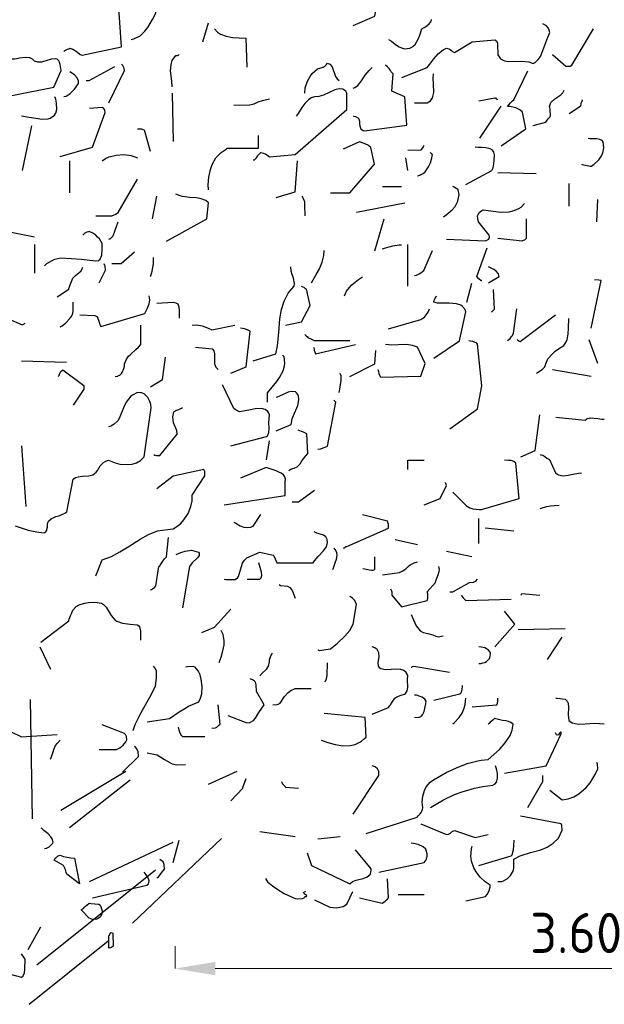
# Model space of a CAD drawing. Header units: metres. Extents: x 180716 to 180809, y 418548 to 418668.
# Tile 139 of 148: x 180786.33 to 180788.96, y 418659.41 to 418663.83. Entities that reach past the tile are written whole.
import ezdxf

# ---------------------------------------------------------------- set-up
doc = ezdxf.new("R2010")
doc.units = ezdxf.units.M
doc.layers.get('0').update_dxf_attribs({"color": 30, "lineweight": 0})
doc.layers.get('Defpoints').update_dxf_attribs({"lineweight": 0})
doc.layers.add('N-WE-GR-BOOM-SD', color=90, linetype='Continuous', lineweight=25)
doc.layers.add('N-WE-VH-M', color=7, linetype='Continuous', lineweight=18)
doc.styles.add('NLCS-ISO-M100-T18', font='NLCS-ISO.ttf', dxfattribs={"height": 0.18})
doc.dimstyles.new('NLCS-M100-T18-PIJL_L2_H1', dxfattribs={"dimscale": 0.1, "dimtxt": 2.5, "dimasz": 1.8, "dimexe": 2, "dimexo": 2, "dimgap": 0.7, "dimtad": 1, "dimzin": 0, "dimdsep": 46, "dimtxsty": 'NLCS-ISO-M100-T18', "dimcen": 0, "dimdle": 2, "dimclrd": 256, "dimclre": 256, "dimclrt": 1, "dimadec": 1, "dimazin": 0, "dimtfac": 1, "dimtdec": 3, "dimtofl": 0, "dimtmove": 0, "dimatfit": 3, "dimfxl": 2, "dimfxlon": 1, "dimtfillclr": 256, "dimtolj": 1, "dimtzin": 0, "dimlwd": -1, "dimlwe": -1, "dimarcsym": 0})

# ---------------------------------------------------------------- blocks, each defined once
blk = doc.blocks.new('SGR-BOOM_S02_G_ZIJ-D')
at = {"flags": 128}
for points in [[(0.3502, 7.3172), (0.3547, 7.3205), (0.3614, 7.3239), (0.3669, 7.3272), (0.3736, 7.3294), (0.378, 7.3317), (0.3914, 7.3272), (0.4036, 7.3194), (0.4114, 7.3139), (0.4236, 7.3039), (0.4337, 7.3005), (0.6094, 7.3372), (0.5949, 7.5574), (0.586, 7.5563), (0.5771, 7.5552), (0.5716, 7.5541), (0.5582, 7.5485), (0.5515, 7.5441)], [(1.6492, 7.4329), (1.7459, 7.4751), (1.7648, 7.5774)], [(0.6527, 7.3706), (0.665, 7.3728), (0.6928, 7.3873), (0.715, 7.4084), (0.7272, 7.424), (0.7484, 7.4607), (0.7639, 7.4885), (0.7639, 7.5341)], [(1.8082, 7.3706), (1.8215, 7.3628), (1.8393, 7.3483), (1.8549, 7.3383), (1.866, 7.3328), (1.8794, 7.3294), (1.9038, 7.3317), (1.915, 7.3383), (1.9205, 7.3428), (1.9272, 7.3483), (1.9405, 7.3717), (1.9483, 7.3906), (1.9572, 7.4184), (1.9683, 7.4251), (1.975, 7.4295), (1.9806, 7.4329), (1.9906, 7.4406), (1.9984, 7.4495), (1.9995, 7.4529), (2.0006, 7.4607)], [(0.9752, 7.3595), (0.9997, 7.4451)], [(1.8671, 7.2004), (1.9806, 7.2449), (1.9928, 7.2594), (2.0106, 7.2838), (2.0328, 7.3083), (2.0529, 7.3239), (2.0684, 7.3317), (2.0784, 7.3294), (2.0851, 7.3261), (2.0907, 7.3205), (2.0951, 7.3172), (2.104, 7.3128), (2.183, 7.3595), (2.2853, 7.3695), (2.292, 7.3639), (2.2964, 7.3539), (2.2975, 7.3406), (2.2986, 7.3105), (2.2986, 7.3016), (2.3109, 7.2838), (2.3276, 7.2749), (2.3465, 7.2716), (2.4032, 7.2727), (2.4376, 7.2705), (2.4577, 7.2627), (2.4666, 7.2672), (2.4799, 7.2805), (2.4899, 7.295), (2.501, 7.3217), (2.5222, 7.3817), (2.5311, 7.4017), (2.5288, 7.4117), (2.5244, 7.4229), (2.5166, 7.4318), (2.501, 7.4406)], [(1.0275, 7.4184), (1.0397, 7.4039), (1.0542, 7.3939), (1.0798, 7.385), (1.1076, 7.3795), (1.1376, 7.3773), (1.1676, 7.3761), (1.1721, 7.246)], [(2.5444, 7.3027), (2.6034, 7.2505), (2.6234, 7.2516), (2.63, 7.2549), (2.7279, 7.4184)], [(0.1178, 7.1193), (0.3058, 7.1571), (0.3391, 7.2316), (0.338, 7.2405), (0.3358, 7.2494), (0.3336, 7.2583), (0.3313, 7.2672), (0.3291, 7.2727), (0.3202, 7.2816), (0.3147, 7.2838), (0.2946, 7.2827), (0.2502, 7.2694), (0.2346, 7.2683), (0.219, 7.2727), (0.2101, 7.2827), (0.1979, 7.2883), (0.179, 7.2905), (0.1512, 7.2872), (0.1312, 7.2827), (0.1178, 7.2827)], [(0.8362, 7.1582), (0.8351, 7.1838), (0.8296, 7.2305), (0.8318, 7.2583), (0.8373, 7.2761), (0.854, 7.2983), (0.8607, 7.2994), (0.864, 7.3005), (0.8674, 7.3016), (0.8685, 7.3027)], [(0.4503, 7.1871), (0.4648, 7.1871), (0.5793, 7.2494)], [(0.5526, 7.087), (0.6227, 7.2316), (0.6216, 7.2382), (0.6194, 7.2449), (0.6149, 7.2538), (0.6094, 7.2594)], [(1.4323, 7.1304), (1.4345, 7.1537), (1.4445, 7.1838), (1.4557, 7.2049), (1.4657, 7.2182), (1.489, 7.2394), (1.5146, 7.2471), (1.5235, 7.2527), (1.5302, 7.2583), (1.5335, 7.2638), (1.5446, 7.2605), (1.5546, 7.2483), (1.5702, 7.2038), (1.5769, 7.1938), (1.5858, 7.1871)], [(1.6492, 7.0281), (1.6525, 7.0269), (1.6592, 7.0247), (1.6625, 7.0236), (1.6725, 7.0169), (1.677, 7.0047), (1.6781, 6.9936), (1.6792, 6.9814), (1.6836, 6.9702), (1.6892, 6.9658), (1.6937, 6.9624), (1.7003, 6.9602), (1.8894, 6.9858), (1.8805, 7.1137), (1.8227, 7.1393), (1.8282, 7.216), (1.8193, 7.226), (1.816, 7.2316), (1.8104, 7.2405), (1.8038, 7.2483), (1.7937, 7.2549)], [(0.3502, 7.1148), (0.3614, 7.117), (0.3792, 7.1281), (0.3992, 7.1482), (0.4159, 7.1726), (0.417, 7.1849), (0.4103, 7.1993), (0.3981, 7.2116), (0.378, 7.226)], [(1.6492, 7.1526), (1.657, 7.1548), (1.6681, 7.1626), (1.6781, 7.1726), (1.6859, 7.1849), (1.7037, 7.2104), (1.7203, 7.2316), (1.7348, 7.2449)], [(1.9239, 7.087), (1.9806, 7.087), (1.9961, 7.0948), (2.005, 7.1081), (2.0106, 7.1326), (2.0095, 7.1704), (2.0084, 7.1982), (2.0095, 7.216)], [(2.3131, 6.8935), (2.4243, 6.9702), (2.4087, 7.0447), (2.3965, 7.0548), (2.3798, 7.0636), (2.3531, 7.0692), (2.342, 7.0703), (2.3476, 7.0781), (2.3554, 7.087), (2.3643, 7.0948), (2.3709, 7.1003), (2.4332, 7.2293)], [(0.1612, 7.0281), (0.1957, 7.0225), (0.2246, 7.0169), (0.2524, 7.0125), (0.2802, 7.0147), (0.2891, 7.0181), (0.3091, 7.0314), (0.3147, 7.0403), (0.3191, 7.0559), (0.318, 7.0848), (0.3147, 7.1026), (0.3102, 7.1137)], [(0.8362, 7.1304), (0.8407, 6.9135)], [(1.201, 6.8301), (1.2066, 6.8301), (1.2099, 6.8334), (1.2155, 6.839), (1.2221, 6.849), (1.2232, 6.8523), (1.2344, 6.8635), (1.2466, 6.8612), (1.2566, 6.8568), (1.2622, 6.8535), (1.2733, 6.8446), (1.3889, 6.8546), (1.6203, 7.057), (1.6203, 7.1293), (1.6158, 7.1382), (1.6025, 7.1482), (1.5858, 7.1493), (1.5669, 7.1448), (1.5157, 7.1215), (1.4957, 7.1148), (1.4757, 7.1137), (1.4612, 7.1081), (1.449, 7.1003), (1.4323, 7.0837), (1.419, 7.0648), (1.4023, 7.0381), (1.3934, 7.0269)], [(2.4577, 6.9847), (2.5144, 6.9991), (2.5199, 7.008), (2.5244, 7.0147), (2.5288, 7.0192), (2.5322, 7.0225), (2.5344, 7.0281), (2.5333, 7.0559), (2.5322, 7.0648), (2.53, 7.0703), (2.5366, 7.0881), (2.5544, 7.1048), (2.5811, 7.1226), (2.59, 7.1315), (2.5967, 7.1437)], [(1.1143, 7.0759), (1.1843, 7.077), (1.2043, 7.0826), (1.2232, 7.0903), (1.2421, 7.097), (1.2733, 7.1048)], [(2.213, 7.0959), (2.2853, 7.1092), (2.2875, 7.1081), (2.2909, 7.1048), (2.2975, 7.1015), (2.2986, 7.1003)], [(2.2175, 6.928), (2.3131, 7.0714)], [(2.6178, 7.0392), (2.6712, 7.0725), (2.6723, 7.0826), (2.6745, 7.0892), (2.6768, 7.0926), (2.679, 7.1003)], [(0.3347, 6.8457), (0.4792, 6.8879), (0.536, 7.0436), (0.5349, 7.0525), (0.5326, 7.057), (0.5282, 7.0625), (0.5226, 7.0659), (0.4659, 7.0614)], [(0.1656, 6.7823), (0.2079, 6.9836)], [(0.6816, 6.9702), (0.6994, 6.9691), (0.705, 6.9669), (0.7106, 6.9658), (0.7384, 6.869)], [(0.9997, 6.6955), (0.9986, 6.7178), (1.0008, 6.7523), (1.0086, 6.7878), (1.0164, 6.8101), (1.0331, 6.8401), (1.0564, 6.8635), (1.062, 6.8668), (1.0698, 6.8724), (1.0787, 6.8779), (1.0842, 6.8824), (1.2244, 6.8835), (1.2244, 6.9402)], [(-0.1324, 6.928), (-0.0701, 6.7689), (0.001, 6.5287), (0.219, 6.4854)], [(1.548, 6.6822), (1.6336, 6.6822), (1.7448, 6.8112), (1.7281, 6.8857), (1.7215, 6.8924), (1.7159, 6.8957), (1.7059, 6.9002), (1.6992, 6.9035), (1.677, 6.9113), (1.6047, 6.879)], [(1.8949, 6.8746), (1.955, 6.8757), (1.9639, 6.8857), (1.965, 6.8902), (1.9672, 6.8968)], [(2.6745, 6.8112), (2.6768, 6.8101), (2.6912, 6.8068), (2.7068, 6.8034), (2.7123, 6.8023), (2.7168, 6.8023), (2.729, 6.8101), (2.7513, 6.8312), (2.7613, 6.8446), (2.7691, 6.8601), (2.7746, 6.8846), (2.7713, 6.9113), (2.7668, 6.9169), (2.7557, 6.9224), (2.7424, 6.9246), (2.7134, 6.9246), (2.7034, 6.9269)], [(0.5226, 6.8257), (0.5371, 6.8368), (0.5549, 6.8446), (0.586, 6.8523), (0.6194, 6.8546), (0.6527, 6.8501), (0.6816, 6.8401)], [(1.9372, 6.7589), (1.9439, 6.76), (1.9472, 6.7612), (1.9506, 6.7623), (1.9517, 6.7634), (1.9628, 6.7689), (1.9717, 6.7767), (1.9873, 6.799), (1.9961, 6.8179), (2.0028, 6.839), (2.005, 6.8546), (2.0028, 6.8557), (2.0006, 6.859), (1.9984, 6.8601), (1.995, 6.8635)], [(2.1552, 6.72), (2.2719, 6.7834), (2.2775, 6.7945), (2.2808, 6.8134), (2.282, 6.8279), (2.2842, 6.8535), (2.2808, 6.8657), (2.2742, 6.8746), (2.2642, 6.8802), (2.2453, 6.8846), (2.2252, 6.8857), (2.2108, 6.8857), (2.1974, 6.8879)], [(0.378, 6.6822), (0.378, 6.8257)], [(1.3033, 6.6622), (1.3889, 6.6866), (1.399, 6.8257)], [(1.8949, 6.7823), (1.886, 6.8401)], [(2.2986, 6.7734), (2.471, 6.7689)], [(0.4937, 6.5799), (0.5004, 6.5788), (0.566, 6.5799), (0.5838, 6.5866), (0.5949, 6.5943), (0.6816, 6.7434)], [(2.6178, 6.6233), (2.6178, 6.7245)], [(0.8118, 6.4653), (0.993, 6.5654), (0.9997, 6.6377), (0.9875, 6.6477), (0.963, 6.6566), (0.9441, 6.66), (0.9141, 6.6622), (0.8829, 6.6666), (0.8729, 6.6689), (0.854, 6.6766)], [(1.7804, 6.7111), (1.866, 6.7111)], [(2.054, 6.5754), (2.0673, 6.5832), (2.094, 6.6066), (2.1062, 6.621), (2.1196, 6.6455), (2.1252, 6.6744), (2.1207, 6.6967), (2.1151, 6.7011), (2.1018, 6.7078), (2.0962, 6.7111)], [(0.7484, 6.5665), (0.7684, 6.6677)], [(1.419, 6.6677), (1.4223, 6.6633), (1.4301, 6.6444), (1.4312, 6.6266), (1.4323, 6.5799)], [(1.6647, 6.5955), (1.8805, 6.6377)], [(2.0684, 6.4753), (2.243, 6.4665), (2.2519, 6.472), (2.2575, 6.4753), (2.2608, 6.4842), (2.2597, 6.4931), (2.2119, 6.5532), (2.2097, 6.5599), (2.2086, 6.5677), (2.2074, 6.5799), (2.2152, 6.5943), (2.2264, 6.6032), (2.233, 6.6066), (2.312, 6.5955), (2.3487, 6.5977), (2.372, 6.6032), (2.3932, 6.6121), (2.4032, 6.6188), (2.4187, 6.6344)], [(2.7424, 6.5521), (2.7468, 6.6522)], [(0.5526, 6.4753), (0.5571, 6.4765), (0.5615, 6.4787), (0.5727, 6.4898), (0.5949, 6.5521)], [(1.7459, 6.422), (1.7882, 6.5654)], [(2.2986, 6.4798), (2.4076, 6.4665), (2.4143, 6.4698), (2.4199, 6.472), (2.4276, 6.4798), (2.4276, 6.5654)], [(0.2635, 6.3552), (0.2746, 6.3652), (0.298, 6.3797), (0.3102, 6.3853), (0.338, 6.3908), (0.4303, 6.3853), (0.4926, 6.3775), (0.5059, 6.3786), (0.5137, 6.3842), (0.5215, 6.4031), (0.5226, 6.4275), (0.5226, 6.4553), (0.5104, 6.4765), (0.5026, 6.4842), (0.4948, 6.492), (0.4804, 6.5009), (0.4648, 6.5087), (0.4615, 6.5076), (0.4537, 6.5065), (0.4448, 6.5009), (0.4403, 6.4965), (0.4359, 6.4931)], [(0.2201, 6.3219), (0.2201, 6.4509)], [(1.8949, 6.264), (1.8949, 6.4509)], [(0.566, 6.3652), (0.6082, 6.3652), (0.6672, 6.4175)], [(1.4623, 6.2785), (1.4835, 6.3163), (1.4979, 6.3419), (1.5102, 6.3708), (1.5179, 6.4008), (1.5191, 6.4231)], [(1.7804, 6.432), (1.7893, 6.4342), (1.8104, 6.4398), (1.8271, 6.4453), (1.856, 6.4498), (1.866, 6.4498)], [(1.9239, 6.3119), (1.9339, 6.313), (1.945, 6.3197), (1.9528, 6.3241), (1.9606, 6.3297), (1.9661, 6.3341), (2.005, 6.4231)], [(2.2264, 6.2874), (2.2241, 6.2874), (2.213, 6.2974), (2.2041, 6.3074), (2.2508, 6.4364)], [(0.5093, 6.2785), (0.5371, 6.3363), (0.536, 6.353), (0.5349, 6.3564), (0.5315, 6.3641)], [(0.7395, 6.3074), (0.7417, 6.3108), (0.7473, 6.3308), (0.7528, 6.3641), (0.7539, 6.3819), (0.7539, 6.3931)], [(0.3202, 6.2162), (0.3736, 6.2496), (0.3747, 6.2574), (0.3825, 6.2774), (0.3881, 6.2919), (0.3914, 6.2996), (0.4025, 6.3119), (0.4103, 6.3174), (0.4181, 6.323), (0.4292, 6.333), (0.4359, 6.3497)], [(1.201, 5.9282), (1.3022, 5.9604), (1.31, 5.996), (1.3155, 6.0561), (1.32, 6.1173), (1.3278, 6.1584), (1.3389, 6.1962), (1.3578, 6.2318), (1.3845, 6.264), (1.3856, 6.2763), (1.3812, 6.2996), (1.3756, 6.3163), (1.3711, 6.3308), (1.37, 6.3508)], [(2.2564, 6.2785), (2.3042, 6.3074), (2.3009, 6.3185), (2.2909, 6.3308), (2.2808, 6.3386), (2.2564, 6.3508)], [(1.6102, 6.2207), (1.6191, 6.2407), (1.6325, 6.2585), (1.6425, 6.2696), (1.6736, 6.2941), (1.6914, 6.3063)], [(2.1596, 6.1918), (2.1819, 6.2774)], [(2.7179, 6.0761), (2.7624, 6.2896), (2.7513, 6.2907), (2.7324, 6.2919)], [(1.3456, 6.0894), (1.4179, 6.1039), (1.4568, 6.1773), (1.4401, 6.2496), (1.4345, 6.254), (1.429, 6.2585), (1.4245, 6.2596), (1.4179, 6.2629)], [(2.2697, 6.1484), (2.2731, 6.1495), (2.282, 6.1595), (2.2842, 6.1606), (2.2797, 6.2485)], [(0.3347, 6.0806), (0.3436, 6.0861), (0.3603, 6.0995), (0.3758, 6.1173), (0.3836, 6.1261), (0.3892, 6.1373), (0.3925, 6.1517), (0.3925, 6.1918)], [(0.4225, 6.135), (0.4904, 6.1328), (0.4982, 6.1273), (0.5037, 6.1195), (0.5082, 6.1061), (0.5126, 6.0917), (0.5171, 6.0828), (0.715, 6.1417), (0.725, 6.1617), (0.7339, 6.1851), (0.7361, 6.2029), (0.7339, 6.2207)], [(0.7684, 6.1873), (0.8407, 6.1918), (0.8529, 6.1895), (0.8618, 6.184), (0.8674, 6.1717), (0.8685, 6.1551), (0.8685, 6.1195)], [(2.0106, 5.9415), (2.1263, 6.0183), (2.1552, 6.1484), (2.1518, 6.1584), (2.1396, 6.1729), (2.1318, 6.1784), (2.1129, 6.1851), (2.0807, 6.1873), (2.0273, 6.1873), (2.0106, 6.1918), (2.0117, 6.1962), (2.0128, 6.1995), (2.0139, 6.2029), (2.0173, 6.2107), (2.0217, 6.2162), (2.0239, 6.2207)], [(1.8082, 6.0717), (1.9528, 6.1139), (1.9617, 6.1195), (1.9695, 6.125), (1.9784, 6.1362), (1.9861, 6.1473), (1.9917, 6.1617)], [(2.342, 6.0194), (2.3476, 6.0238), (2.3542, 6.0294), (2.3587, 6.0361), (2.3643, 6.0427), (2.3687, 6.0528), (2.3843, 6.1628)], [(0.0889, 6.1239), (0.1634, 6.0906), (0.1667, 6.0917), (0.1712, 6.0939), (0.1745, 6.0961), (0.1768, 6.0972)], [(2.3854, 6.0238), (2.3887, 6.0216), (2.3954, 6.0172), (2.3987, 6.0149), (2.5578, 6.135)], [(2.4721, 5.8737), (2.4766, 5.8759), (2.4832, 5.8804), (2.4899, 5.8859), (2.4977, 5.8904), (2.5055, 5.8971), (2.5099, 5.9026), (2.5133, 5.916), (2.5233, 5.9371), (2.5433, 5.9604), (2.5555, 5.9716), (2.5755, 5.986), (2.5945, 5.9983), (2.6034, 6.0105), (2.6089, 6.0238), (2.6134, 6.0483), (2.6156, 6.075), (2.6167, 6.1184)], [(0.5804, 5.8592), (0.5927, 5.8604), (0.596, 5.8626), (0.6016, 5.8648), (0.6094, 5.8726), (0.6127, 5.8759), (0.6205, 5.8948), (0.6227, 5.9048), (0.6227, 5.916), (0.6305, 5.9326), (0.6416, 5.9493), (0.6516, 5.9593), (0.6739, 5.9794), (0.6861, 5.9905), (0.6961, 6.0027), (0.6961, 6.0883)], [(0.9274, 6.0894), (0.9474, 6.0906), (0.9719, 6.0861), (0.9953, 6.0772), (1.0142, 6.0683), (1.1187, 6.0894)], [(1.1009, 5.8737), (1.1687, 5.9026), (1.1865, 6.0616), (1.1743, 6.0683), (1.1621, 6.0728), (1.1432, 6.075)], [(1.4323, 6.0472), (1.4379, 6.0416), (1.4445, 6.0361), (1.4479, 6.0327), (1.4557, 6.0283), (1.4679, 6.0227), (1.4746, 6.0194), (1.6336, 6.0194)], [(2.0829, 5.6235), (2.2074, 5.7136), (2.2264, 5.8159), (2.2074, 6.0038), (2.2041, 6.0083), (2.1863, 6.0161), (2.1752, 6.0172), (2.1685, 6.0183)], [(2.7468, 5.9171), (2.709, 6.0227)], [(0.9419, 5.9894), (1.0164, 5.9827), (1.0242, 5.9738), (1.0275, 5.9604), (1.0264, 5.9304), (1.0275, 5.9149), (1.0331, 5.9004), (1.0431, 5.8893)], [(1.4712, 5.9894), (1.4723, 5.9871), (1.4735, 5.9805), (1.4746, 5.9749), (1.4768, 5.9693), (1.4801, 5.9604), (1.6592, 6.0027)], [(1.6347, 5.8592), (1.7459, 5.916), (1.7504, 5.9749)], [(1.7604, 5.8893), (1.7626, 5.8804), (1.7648, 5.8715), (1.7715, 5.8548), (1.9528, 5.8604), (1.9717, 5.9171), (1.9372, 5.9894), (1.915, 5.9983), (1.8883, 6.0016), (1.8505, 6.0005), (1.8215, 5.9994), (1.7937, 6.0027)], [(0.1612, 5.9282), (0.3625, 5.9226)], [(0.7395, 5.8114), (0.7929, 5.8448), (0.8073, 5.9449)], [(1.2644, 5.7436), (1.2644, 5.7858), (1.3066, 5.8359), (1.3189, 5.8537), (1.3344, 5.8837), (1.3411, 5.9071), (1.3422, 5.9182), (1.34, 5.9471), (1.3367, 5.9493), (1.3356, 5.9515), (1.3322, 5.9549)], [(0.3247, 5.8592), (0.3291, 5.8637), (0.3324, 5.8726), (0.338, 5.8815), (0.3458, 5.8882), (0.4403, 5.8181), (0.4403, 5.8014), (0.3925, 5.7302)], [(2.5444, 5.8893), (2.7168, 5.8604)], [(1.5869, 5.787), (1.5891, 5.8014), (1.5925, 5.8225), (1.5947, 5.8392), (1.5947, 5.8615), (1.5913, 5.8726)], [(1.1009, 5.5467), (1.2599, 5.589), (1.2644, 5.5923), (1.2711, 5.6068), (1.2722, 5.6257), (1.2711, 5.6524), (1.2733, 5.6869), (1.2711, 5.6947), (1.2666, 5.7013), (1.2544, 5.7102), (1.2377, 5.7147), (1.2099, 5.7136), (1.181, 5.708), (1.1398, 5.7002), (1.1354, 5.7013), (1.1243, 5.7069), (1.1143, 5.7147), (1.0631, 5.8214)], [(1.3033, 5.6146), (1.3711, 5.6435), (1.3756, 5.668), (1.3812, 5.6835), (1.4012, 5.728), (1.4056, 5.7536), (1.4034, 5.7736), (1.3956, 5.7847), (1.3901, 5.7892), (1.3711, 5.7914), (1.3578, 5.7881), (1.3155, 5.7681), (1.3033, 5.7636)], [(0.1323, 5.1887), (0.1901, 5.1686), (0.2135, 5.1642), (0.239, 5.1597), (0.2624, 5.1564), (0.2691, 5.1597), (0.2724, 5.1653), (0.2768, 5.182), (0.278, 5.1975), (0.2813, 5.2087), (0.2935, 5.2198), (0.3147, 5.2298), (0.3324, 5.2354), (0.3547, 5.2454), (0.3636, 5.252), (0.3925, 5.3977), (0.4025, 5.4055), (0.4147, 5.4088), (0.4348, 5.4111), (0.4626, 5.4122), (0.4815, 5.4166), (0.4959, 5.4289), (0.5015, 5.4366), (0.5137, 5.4578), (0.5282, 5.4733), (0.5393, 5.4789), (0.5515, 5.4834), (0.5816, 5.4711), (0.6027, 5.4656), (0.6349, 5.4633), (0.6572, 5.4656), (0.6772, 5.4711), (0.695, 5.4822), (0.7106, 5.4978), (0.7428, 5.718), (0.7406, 5.7336), (0.7361, 5.7469), (0.7272, 5.7636), (0.7106, 5.7814), (0.7039, 5.7836), (0.6994, 5.7847), (0.6961, 5.7858), (0.6816, 5.787), (0.6583, 5.7747), (0.6516, 5.7703), (0.6305, 5.7436), (0.6183, 5.718), (0.5994, 5.6702), (0.5927, 5.6591), (0.5771, 5.6446), (0.5615, 5.6357), (0.5515, 5.6324)], [(1.4901, 5.5323), (1.5024, 5.5334), (1.5235, 5.5412), (1.5346, 5.5456), (1.5713, 5.7436), (1.5624, 5.7525)], [(0.755, 5.5078), (0.7584, 5.5056), (0.7673, 5.5034), (0.7817, 5.5034), (0.8596, 5.6001), (0.8574, 5.6168), (0.8429, 5.6513), (0.8396, 5.6769), (0.8451, 5.7002), (0.854, 5.7058), (0.8674, 5.7102), (0.8785, 5.7158), (0.884, 5.7191)], [(2.401, 5.4978), (2.4666, 5.5267), (2.4866, 5.6858)], [(2.5589, 5.6757), (2.6901, 5.6624), (2.6979, 5.6691), (2.7123, 5.6735), (2.7468, 5.6702), (2.7646, 5.6669), (2.7757, 5.6669)], [(1.36, 5.4366), (1.3645, 5.44), (1.37, 5.4422), (1.3778, 5.4455), (1.3845, 5.4478), (1.3978, 5.4533), (1.4112, 5.4667), (1.419, 5.48), (1.4368, 5.5023), (1.4457, 5.5123), (1.4412, 5.6012), (1.4268, 5.609), (1.4179, 5.6112), (1.4023, 5.6179)], [(1.2599, 5.4845), (1.2733, 5.5701)], [(0.1816, 5.2752), (0.1618, 5.5481)], [(1.8949, 5.4411), (1.8949, 5.4834), (1.9672, 5.4834)], [(2.0962, 5.3388), (2.1574, 5.2787), (2.173, 5.2698), (2.1863, 5.2654), (2.2019, 5.2632), (2.2163, 5.262), (2.2252, 5.262), (2.3943, 5.311), (2.3787, 5.47), (2.3709, 5.4767), (2.3576, 5.4811), (2.3465, 5.4822), (2.3276, 5.4834)], [(2.4877, 5.5078), (2.491, 5.5067), (2.4999, 5.5056), (2.5088, 5.5), (2.5177, 5.4923), (2.53, 5.4856), (2.5578, 5.4266), (2.57, 5.4177), (2.5911, 5.4133), (2.6134, 5.4155), (2.6367, 5.42), (2.6601, 5.4244), (2.6745, 5.4266)], [(0.4937, 4.964), (0.5226, 5.0363), (0.5649, 5.0508), (0.6027, 5.0719), (0.6394, 5.0941), (0.6928, 5.1286), (0.7306, 5.1497), (0.7717, 5.1653), (0.7929, 5.1697), (0.8407, 5.1753), (0.8585, 5.1853), (0.8752, 5.1987), (0.8896, 5.2153), (0.9085, 5.2431), (0.9207, 5.2754), (0.9263, 5.2999), (0.9274, 5.3254), (0.9841, 5.4122), (0.983, 5.4322), (0.9797, 5.4411), (0.8407, 5.4111), (0.7684, 5.3544)], [(1.0709, 5.2821), (1.3433, 5.3243), (1.3445, 5.3366), (1.3433, 5.3566), (1.3433, 5.3844), (1.3456, 5.3977), (1.3422, 5.4077), (1.3367, 5.4166), (1.3267, 5.4244), (1.3155, 5.43), (1.3033, 5.4355), (1.2588, 5.45), (1.1432, 5.4022)], [(1.3756, 5.2965), (1.4034, 5.2965), (1.4757, 5.3488)], [(1.9672, 5.2821), (2.0395, 5.311), (2.0684, 5.3699), (2.0662, 5.3733), (2.0651, 5.3777), (2.064, 5.381), (2.0629, 5.3822)], [(2.4877, 5.2665), (2.5022, 5.2709), (2.5177, 5.2754), (2.5344, 5.2776), (2.5511, 5.2798), (2.5733, 5.281)], [(1.1143, 5.2053), (1.1232, 5.1998), (1.1421, 5.1887), (1.1587, 5.1831), (1.1765, 5.1809), (1.1888, 5.1831), (1.1999, 5.1875), (1.2344, 5.2387)], [(1.6058, 5.0886), (1.6091, 5.0897), (1.6136, 5.093), (1.6169, 5.0952), (1.6203, 5.0963), (1.8082, 5.1786), (1.8071, 5.1942), (1.8026, 5.2087), (1.6914, 5.2376)], [(2.213, 5.1086), (2.213, 5.222)], [(2.2419, 5.1798), (2.3709, 5.1664)], [(0.7395, 4.9017), (0.7439, 4.9028), (0.7484, 4.9051), (0.7584, 4.914), (0.7639, 4.9195), (0.7773, 5.0063), (0.7817, 5.0096), (0.7917, 5.0252), (0.8029, 5.0407), (0.8118, 5.0496), (0.8207, 5.1364)], [(1.0709, 4.9496), (1.0776, 4.9473), (1.1198, 4.9473), (1.1298, 4.9551), (1.1343, 4.9607), (1.1521, 5.0207), (1.161, 5.0341), (1.1721, 5.0452), (1.2299, 5.0697), (1.29, 5.0574), (1.2933, 5.0541), (1.2989, 5.0407), (1.3066, 5.0218), (1.4701, 5.0218), (1.4757, 5.0318), (1.4924, 5.0508), (1.5168, 5.0763), (1.5291, 5.0941), (1.5335, 5.113), (1.5324, 5.1264), (1.5313, 5.1308), (1.5268, 5.1386), (1.5157, 5.1464), (1.4868, 5.1553), (1.4746, 5.1608)], [(1.8371, 5.1275), (1.9372, 5.1052)], [(1.558, 4.9929), (1.5613, 5.0007), (1.5691, 5.0218), (1.5747, 5.0385), (1.5769, 5.0552), (1.5758, 5.0674), (1.5702, 5.0808), (1.5669, 5.083), (1.5658, 5.0852), (1.5624, 5.0886)], [(0.8551, 5.0596), (0.8752, 5.0685), (0.8952, 5.0741), (0.923, 5.0786), (0.9552, 5.0697), (0.9586, 5.0652), (0.9574, 5.0552), (0.9508, 5.0452), (0.9274, 5.0229), (0.9141, 5.0063), (0.884, 4.8205)], [(1.6925, 4.9974), (1.7014, 4.9951), (1.7215, 4.9907), (1.7315, 4.9896), (1.7393, 4.9896), (1.7459, 4.9929), (1.7459, 5.0496)], [(2.0684, 5.0752), (2.1819, 5.0508)], [(1.1732, 4.9496), (1.2299, 4.9496), (1.2366, 4.9551), (1.2388, 4.9662), (1.2377, 4.9807), (1.2344, 4.9907), (1.2288, 5.0118), (1.2255, 5.0218)], [(1.7804, 4.9685), (1.8571, 4.9785), (1.8727, 4.9862), (1.8872, 4.9974), (1.8961, 5.0063), (1.905, 5.0141), (1.9227, 5.0229), (1.9372, 5.0263)], [(1.8171, 4.9062), (1.8215, 4.8962), (1.8227, 4.8928), (1.8227, 4.8773), (1.866, 4.825), (1.9817, 4.8539), (1.985, 4.8628), (1.9839, 4.8828), (1.9806, 4.8917), (2.0184, 4.934), (2.0195, 4.9418), (2.0251, 4.954), (2.0306, 4.9685), (2.0351, 4.9829), (2.0373, 4.9918), (2.034, 5.0063)], [(2.0829, 4.8917), (2.0962, 4.8917), (2.1707, 4.934), (2.1885, 4.9351), (2.1997, 4.9395), (2.2074, 4.9496)], [(1.3167, 4.9251), (1.3233, 4.9206), (1.3545, 4.9184), (1.3645, 4.9117), (1.3734, 4.9017), (1.38, 4.8873), (1.3856, 4.8717), (1.3889, 4.8639)], [(1.4901, 4.6315), (1.4968, 4.6293), (1.548, 4.6371), (1.5791, 4.6626), (1.6114, 4.6938), (1.6336, 4.7193), (1.6492, 4.7471), (1.6636, 4.8361), (1.657, 4.8528), (1.6469, 4.8639), (1.6347, 4.8717)], [(2.1352, 4.8773), (2.1363, 4.8762), (2.1374, 4.8728), (2.1429, 4.865), (2.1552, 4.8528), (2.3576, 4.8595)], [(2.401, 4.8773), (2.4032, 4.8795), (2.4043, 4.8817), (2.4054, 4.885), (2.4866, 4.8773)], [(0.2479, 4.666), (0.3736, 4.7627), (0.3747, 4.7694), (0.3825, 4.7894), (0.3869, 4.7983), (0.3914, 4.8105), (0.4058, 4.8261), (0.4192, 4.8339), (0.4437, 4.8417), (0.4615, 4.845), (0.4904, 4.8461), (0.5193, 4.8417), (0.5293, 4.8361), (0.5404, 4.8228), (0.5627, 4.7861), (0.5793, 4.7672), (0.5893, 4.7605), (0.6138, 4.7516), (0.6483, 4.7471), (0.6794, 4.7449), (0.6872, 4.7394), (0.6905, 4.736), (0.695, 4.716), (0.695, 4.6749)], [(0.9708, 4.7093), (1.0275, 4.7338), (1.0998, 4.815)], [(1.9094, 4.7905), (1.9194, 4.7661), (1.9316, 4.7394), (1.9506, 4.7171), (1.9639, 4.7093), (1.9839, 4.7049), (2.0062, 4.6993), (2.0206, 4.6938), (2.0306, 4.6904), (2.0529, 4.6949)], [(2.2853, 4.6459), (2.3754, 4.7471), (2.3276, 4.805)], [(2.3898, 4.7227), (2.6011, 4.7271)], [(1.0475, 4.5748), (1.0564, 4.5992), (1.0642, 4.627), (1.0698, 4.6548), (1.0709, 4.6738), (1.0653, 4.7004), (1.0564, 4.7182)], [(2.5211, 4.5881), (2.5867, 4.6882)], [(0.2435, 4.6459), (0.2913, 4.5459)], [(1.7348, 4.3435), (1.8082, 4.3735), (1.8127, 4.3802), (1.816, 4.3857), (1.8249, 4.3968), (1.836, 4.4157), (1.8449, 4.4213), (1.8649, 4.428), (1.8794, 4.4335), (1.8838, 4.4358), (1.8916, 4.448), (1.8938, 4.4636), (1.8927, 4.4992), (1.8938, 4.5158), (1.8916, 4.5236), (1.8872, 4.5303), (1.876, 4.5392), (1.8616, 4.5436), (1.8449, 4.5447), (1.8193, 4.5436), (1.7949, 4.5425), (1.7737, 4.547), (1.7682, 4.5492), (1.7626, 4.5581), (1.7615, 4.5748), (1.7659, 4.6004), (1.7648, 4.6193), (1.757, 4.6337), (1.7526, 4.6371), (1.747, 4.6415), (1.7348, 4.6459)], [(2.213, 4.5703), (2.2163, 4.5703), (2.2219, 4.5714), (2.2308, 4.5737), (2.2397, 4.5759), (2.2475, 4.5803), (2.2519, 4.5837), (2.2597, 4.5915), (2.2619, 4.5948), (2.2631, 4.5981), (2.2642, 4.6048), (2.2653, 4.6115), (2.2653, 4.6204), (2.2564, 4.6304), (2.2475, 4.6371), (2.2397, 4.6404), (2.223, 4.6448), (2.213, 4.6459)], [(1.2299, 4.5158), (1.2421, 4.5292), (1.2555, 4.5414), (1.2611, 4.547), (1.2688, 4.5592), (1.2733, 4.5781), (1.2744, 4.587), (1.2766, 4.5959), (1.28, 4.6048), (1.2877, 4.617)], [(0.6616, 4.2701), (0.6716, 4.2967), (0.6961, 4.3479), (0.7439, 4.4335), (0.7628, 4.4713), (0.7673, 4.5047), (0.7662, 4.537), (0.7606, 4.5503), (0.7539, 4.5581)], [(0.725, 4.309), (0.8251, 4.3234), (0.8685, 4.3546), (0.8941, 4.369), (0.9107, 4.379), (0.9563, 4.3991), (0.9641, 4.4146), (0.9697, 4.4346), (0.9719, 4.4669), (0.9675, 4.5003), (0.9619, 4.5203), (0.953, 4.5381), (0.9397, 4.5536), (0.9308, 4.557), (0.9063, 4.5559), (0.8974, 4.5536)], [(1.5235, 4.488), (1.5302, 4.5014), (1.5324, 4.5169), (1.5335, 4.5737)], [(1.9094, 4.5548), (1.9127, 4.5548), (1.9161, 4.557), (1.9216, 4.5581), (2.0818, 4.5325)], [(1.0865, 4.3379), (1.1721, 4.3045), (1.1854, 4.3056), (1.2021, 4.3157), (1.211, 4.3257), (1.2266, 4.3512), (1.2499, 4.3857), (1.2155, 4.4447), (1.2143, 4.4747), (1.211, 4.4869), (1.2043, 4.4925), (1.1977, 4.4969), (1.1865, 4.5014)], [(2.0106, 4.4068), (2.1285, 4.4346), (2.1318, 4.438), (2.1363, 4.4469), (2.1385, 4.4558), (2.1396, 4.4669), (2.1396, 4.4725)], [(1.2889, 4.3857), (1.3078, 4.3868), (1.3133, 4.3879), (1.3211, 4.3935), (1.3411, 4.4224), (1.3578, 4.4413), (1.3689, 4.4491), (1.3889, 4.458), (1.4612, 4.458)], [(1.9239, 4.329), (1.945, 4.3301), (1.9494, 4.3312), (1.9561, 4.3346), (1.9606, 4.3401), (1.9672, 4.3557), (1.975, 4.3902), (1.9761, 4.4013), (1.9706, 4.4102), (1.9583, 4.4191), (1.9461, 4.4246), (1.9339, 4.428), (1.9239, 4.4291)], [(0.2108, 3.8736), (0.2009, 4.4091)], [(1.0142, 4.2812), (1.032, 4.2823), (1.0375, 4.2845), (1.042, 4.289), (1.0453, 4.2923), (1.052, 4.299), (1.0431, 4.3857)], [(2.0962, 4.3001), (2.1029, 4.3045), (2.1252, 4.3279), (2.1385, 4.3479), (2.1474, 4.3701), (2.1518, 4.3868), (2.1541, 4.4157)], [(2.183, 4.3768), (2.2942, 4.3857), (2.2975, 4.3924), (2.2986, 4.4002), (2.2986, 4.4146)], [(2.5589, 4.4157), (2.5655, 4.4146), (2.6011, 4.4113), (2.6089, 4.4024), (2.6134, 4.3924), (2.6156, 4.3735), (2.6145, 4.3401), (2.6167, 4.3145), (2.6323, 4.3045), (2.659, 4.299), (2.6901, 4.3001), (2.7335, 4.3034), (2.7757, 4.3001)], [(-0.069, 4.3379), (-0.0646, 4.339), (-0.0457, 4.3501), (-0.0323, 4.3579), (-0.019, 4.3635), (0.001, 4.3668), (0.0111, 4.3613), (0.0233, 4.3479), (0.0344, 4.3268), (0.0466, 4.3045), (0.06, 4.2901), (0.1601, 4.2423), (0.3202, 4.2523)], [(1.5057, 4.2267), (1.5357, 4.2156), (1.568, 4.2067), (1.6025, 4.2011), (1.6358, 4.2022), (1.6581, 4.2078), (1.6814, 4.2189), (1.687, 4.2222), (1.7003, 4.2345), (1.707, 4.24), (1.7026, 4.3279), (1.5191, 4.3468)], [(0.5093, 4.1844), (0.5871, 4.1844), (0.6027, 4.1922), (0.6171, 4.2044), (0.6294, 4.2189), (0.6338, 4.2278), (0.6327, 4.2434), (0.6272, 4.2523), (0.6227, 4.2567), (0.5226, 4.2956)], [(0.864, 4.2856), (0.8674, 4.2734), (0.8696, 4.2645), (0.8752, 4.2512), (0.884, 4.2434), (0.9841, 4.2434)], [(1.707, 3.8085), (1.9361, 3.8808), (1.9405, 3.8875), (1.9483, 3.8953), (1.9539, 3.902), (1.9572, 3.9075), (1.9606, 3.9153), (1.9617, 3.9242), (1.9594, 3.9487), (1.9617, 3.9754), (1.9695, 4.0009), (1.9772, 4.0176), (1.995, 4.0376), (2.0095, 4.0488), (2.0673, 4.081), (2.1129, 4.1032), (2.1607, 4.1221), (2.2086, 4.1344), (2.2241, 4.1377), (2.2553, 4.1399), (2.3064, 4.1855), (2.332, 4.2145), (2.3531, 4.2478), (2.362, 4.2723), (2.3665, 4.299), (2.3565, 4.3068), (2.3465, 4.3101), (2.3364, 4.3134), (2.3187, 4.3157), (2.2842, 4.3234), (2.2764, 4.3168), (2.2686, 4.3112), (2.2642, 4.3079), (2.2597, 4.3023), (2.2553, 4.299)], [(2.3287, 4.0788), (2.5155, 4.111), (2.5833, 4.2556), (2.5822, 4.2623), (2.58, 4.2634), (2.5755, 4.2589), (2.57, 4.2512), (2.5667, 4.2489), (2.5622, 4.2512), (2.5578, 4.26)], [(0.2913, 4.1411), (0.2969, 4.1566), (0.3024, 4.1744), (0.3058, 4.1855), (0.3135, 4.2022), (0.3202, 4.2122), (0.3336, 4.2267)], [(0.6138, 4.0832), (0.6861, 4.1533), (0.685, 4.1744), (0.6805, 4.1855), (0.6739, 4.1933), (0.6672, 4.1989)], [(0.725, 4.17), (0.7695, 4.1611), (0.8018, 4.1399), (0.8373, 4.121), (0.8574, 4.1155), (0.8974, 4.1177)], [(1.6492, 3.8953), (1.7648, 4.0677), (1.7637, 4.0855), (1.7582, 4.0977), (1.7481, 4.1066), (1.7348, 4.111)], [(1.9961, 3.9242), (2.0551, 3.9598), (2.104, 3.9831), (2.1385, 3.9954), (2.193, 4.0109), (2.2308, 4.0187), (2.2764, 4.0254), (2.2864, 4.031), (2.2931, 4.0387), (2.2975, 4.0565), (2.2964, 4.0766), (2.2931, 4.0977), (2.2886, 4.111)], [(2.5311, 4.002), (2.5878, 3.9598), (2.6145, 3.9631), (2.6401, 3.9731), (2.6623, 3.9865), (2.6945, 4.0143), (2.7123, 4.0354), (2.7357, 4.0721), (2.7468, 4.0988), (2.7457, 4.1188), (2.7424, 4.1266)], [(0.3372, 3.9127), (0.629, 4.0877)], [(0.9997, 4.0298), (1.1287, 4.0877)], [(2.4332, 3.9242), (2.501, 4.041), (2.501, 4.0677)], [(0.3762, 3.8346), (0.6489, 4.0487)], [(1.1009, 3.9542), (1.1543, 4.0121), (1.1554, 4.0187), (1.1632, 4.0387), (1.1687, 4.0543)], [(1.3278, 4.0399), (1.3289, 4.0376), (1.3311, 4.0321), (1.3356, 4.0276), (1.3433, 4.0187), (1.3456, 4.0154), (1.4034, 4.0109)], [(1.9528, 3.8519), (2.0684, 3.8041), (2.0773, 3.8052), (2.0862, 3.8097), (2.0896, 3.813), (2.094, 3.8163), (2.104, 3.8208), (2.1974, 3.7907), (2.2553, 3.8041)], [(2.2986, 3.5928), (2.3175, 3.5928), (2.3398, 3.605), (2.3476, 3.6117), (2.3554, 3.6195), (2.3643, 3.6339), (2.3676, 3.6384), (2.3709, 3.6528), (2.3709, 3.6929), (2.3987, 3.7073), (2.4443, 3.7229), (2.491, 3.7351), (2.5199, 3.7474), (2.5466, 3.7641), (2.57, 3.7874), (2.5867, 3.823), (2.5856, 3.8441), (2.5822, 3.8519), (2.3998, 3.8853)], [(0.2635, 3.7407), (0.2735, 3.7418), (0.2846, 3.7485), (0.2969, 3.7596), (0.3013, 3.7652), (0.3024, 3.7696), (0.298, 3.7841), (0.2924, 3.793), (0.2802, 3.8063), (0.2668, 3.8174), (0.2613, 3.8208), (0.249, 3.833)], [(1.2299, 3.8174), (1.3889, 3.7952)], [(0.4659, 3.5928), (0.8407, 3.7696)], [(0.6588, 3.4064), (1.0579, 3.7861)], [(0.8407, 3.6784), (0.8685, 3.7785)], [(1.4901, 3.7841), (1.5913, 3.7941)], [(1.7648, 3.6351), (1.9683, 3.6784), (1.9761, 3.6895), (1.9806, 3.7051), (1.9817, 3.7173), (1.975, 3.7374), (1.9628, 3.7485), (1.9405, 3.7585), (1.9205, 3.7629), (1.9094, 3.7641)], [(2.213, 3.6651), (2.3576, 3.7073), (2.3631, 3.7129), (2.3687, 3.734), (2.3698, 3.754), (2.372, 3.7785)], [(1.4423, 3.7218), (1.4623, 3.6651), (1.6347, 3.5828), (1.6469, 3.5928), (1.6625, 3.5984), (1.6748, 3.6017), (1.6948, 3.6061), (1.7126, 3.6139), (1.7248, 3.6239), (1.727, 3.6284), (1.7292, 3.6351), (1.7304, 3.6417), (1.7304, 3.6495), (1.6592, 3.7351)], [(2.1552, 3.506), (2.243, 3.525), (2.2508, 3.535), (2.2586, 3.5483), (2.2642, 3.5672), (2.2642, 3.5761), (2.2419, 3.5917), (2.2197, 3.6117), (2.2008, 3.6362), (2.1908, 3.654), (2.1796, 3.684), (2.1774, 3.7073), (2.1785, 3.7185), (2.1796, 3.7407), (2.183, 3.7507)], [(0.3113, 3.6973), (0.3158, 3.7006), (0.3191, 3.7039), (0.3224, 3.7051), (0.3258, 3.7073), (0.3336, 3.7106), (0.3491, 3.7051), (0.3825, 3.6995), (0.3992, 3.6973), (0.4214, 3.5816), (0.3636, 3.6261), (0.3614, 3.6328), (0.3591, 3.6394), (0.358, 3.6472), (0.3525, 3.6583), (0.3491, 3.6639), (0.308, 3.6884), (0.3091, 3.6917), (0.3102, 3.6928), (0.3113, 3.6962), (0.3113, 3.6973), (0.3113, 3.6973)], [(0.7684, 3.6106), (0.7717, 3.6106), (0.7762, 3.6139), (0.7817, 3.6206), (0.7884, 3.6317), (0.8018, 3.6484), (0.8006, 3.6695), (0.7962, 3.6806), (0.7817, 3.6918)], [(0.23, 3.2193), (0.7617, 3.6443)], [(0.4792, 3.5194), (0.7239, 3.5761), (0.7306, 3.5817), (0.7339, 3.5961), (0.7284, 3.6117), (0.7206, 3.6228), (0.7106, 3.6351)], [(1.2555, 3.6061), (1.2655, 3.5917), (1.2866, 3.5728), (1.3111, 3.5561), (1.34, 3.5394), (1.3889, 3.5161), (1.3978, 3.5149), (1.4223, 3.5161), (1.429, 3.5194), (1.4323, 3.525), (1.4401, 3.5261), (1.4412, 3.5294), (1.4334, 3.535), (1.429, 3.5383), (1.4268, 3.5416), (1.4268, 3.5439), (1.4368, 3.5494)], [(1.6781, 3.5194), (1.7793, 3.4949), (1.7871, 3.4994), (1.7926, 3.5038), (1.796, 3.5072), (1.7993, 3.5105), (1.8026, 3.5138), (1.8071, 3.5194), (1.8026, 3.605)], [(1.4757, 3.5105), (1.5446, 3.4782), (1.5747, 3.4749), (1.6036, 3.4805), (1.6203, 3.4905), (1.6481, 3.5483)], [(0.4359, 3.4704), (0.4392, 3.4715), (0.4437, 3.4771), (0.4481, 3.4815), (0.4537, 3.4871), (0.4648, 3.4949), (0.4715, 3.4938), (0.5082, 3.4904), (0.5137, 3.486), (0.5171, 3.4804), (0.5226, 3.4593), (0.5215, 3.4482), (0.5159, 3.4348), (0.5048, 3.4259), (0.4948, 3.4226), (0.4759, 3.4237), (0.4648, 3.4281), (0.4281, 3.466), (0.4314, 3.4671), (0.4325, 3.4682), (0.4359, 3.4693), (0.4359, 3.4704), (0.4359, 3.4704)], [(1.8516, 3.5339), (1.9672, 3.5339)], [(0.1912, 3.2881), (0.2479, 3.3893)], [(0.5526, 3.3069), (0.5526, 3.3492), (0.556, 3.3525), (0.5593, 3.3614), (0.5627, 3.3636), (0.5704, 3.3603), (0.5716, 3.3025), (0.5649, 3.2969), (0.556, 3.2936), (0.5526, 3.298), (0.5526, 3.3069), (0.5526, 3.3069)], [(0.1947, 3.042), (0.5491, 3.3257)], [(0.1045, 3.178), (0.1612, 3.1635), (0.169, 3.1691), (0.1745, 3.1824), (0.1756, 3.198), (0.1768, 3.2436), (0.1712, 3.2525), (0.1645, 3.2636), (0.1612, 3.2681)]]:
    blk.add_lwpolyline(points, dxfattribs=at)
blk = doc.blocks.new('*D35')
at = {"layer": 'Defpoints', "color": 0, "transparency": 16777216}
for p in [(180787.0307, 418659.5732), (180790.6307, 418659.5732), (180790.6307, 418655.9149)]:
    blk.add_point(p, dxfattribs=at)
at = {"layer": 'N-WE-VH-M', "transparency": 16777216}
for p, q in [((180787.0307, 418659.5732), (180787.0307, 418659.6732)), ((180790.6307, 418659.4732), (180790.6307, 418659.6732)), ((180787.2107, 418659.5732), (180790.4507, 418659.5732))]:
    blk.add_line(p, q, dxfattribs=at)
for points in [[(180787.2107, 418659.6032), (180787.2107, 418659.5432), (180787.0307, 418659.5732)], [(180790.4507, 418659.6032), (180790.4507, 418659.5432), (180790.6307, 418659.5732)]]:
    blk.add_solid(points, dxfattribs=at)
at = {"layer": 'N-WE-VH-M', "color": 1, "transparency": 16777216, "insert": (180788.8307, 418659.7332), "char_height": 0.18, "attachment_point": 5, "style": 'NLCS-ISO-M100-T18'}
blk.add_mtext('\\A1;3.60', dxfattribs=at)

msp = doc.modelspace()

# ---------------------------------------------------------------- block references
at = {"layer": 'N-WE-GR-BOOM-SD'}
msp.add_blockref('SGR-BOOM_S02_G_ZIJ-D', (180786.1807, 418656.3714), dxfattribs=at)

# ---------------------------------------------------------------- dimensions: what is measured, and where the dimension line sits
at = {"layer": 'N-WE-VH-M'}
dim = msp.add_linear_dim(base=(180790.6307, 418659.5732), p1=(180787.0307, 418659.5732), p2=(180790.6307, 418655.9149), dimstyle='NLCS-M100-T18-PIJL_L2_H1', override={"dimexe": 1, "dimexo": 1, "dimdle": 1, "dimtofl": 1, "dimfxl": 1}, dxfattribs=at)
dim.commit()
dim.dimension.update_dxf_attribs({"geometry": '*D35', "text_midpoint": (180788.8307, 418659.7332)})

doc.saveas('drawing.dxf')
